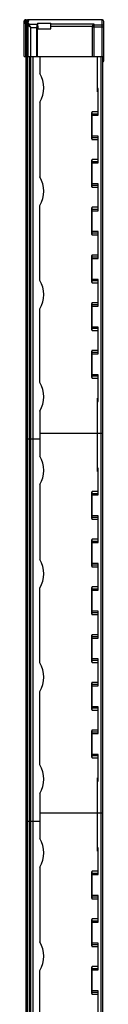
# Model space of a CAD drawing. Header units: millimetres. Extents: x 418 to 460, y 101 to 1119.
# Tile 2 of 2: x 418 to 459, y 603 to 1119. Entities that reach past the tile are written whole.
import ezdxf

# ---------------------------------------------------------------- set-up
doc = ezdxf.new("R2010")
doc.units = ezdxf.units.MM
doc.header["$LTSCALE"] = 79.545205
doc.layers.get('0').update_dxf_attribs({"linetype": 'CONTINUOUS'})

msp = doc.modelspace()

# ---------------------------------------------------------------- linework, layer by layer
at = {"color": 7}
for p, q in [((417.55, 1117.87), (417.55, 1117.87)), ((417.55, 1100.15), (417.55, 1117.87)), ((417.58, 1118.94), (417.58, 1118.94)), ((417.58, 1117.92), (417.58, 1118.94)), ((418.19, 1118.75), (418.19, 1118.54)), ((418.19, 1118.75), (419.18, 1118.75)), ((418.2, 1117.37), (418.2, 1100.15)), ((418.2, 1117.37), (419.18, 1117.37)), ((418.46, 1119.44), (418.22, 1119.42)), ((418.56, 1119.45), (418.46, 1119.44)), ((418.59, 1118.68), (418.48, 1118.67)), ((418.59, 1118.68), (418.48, 1118.67)), ((418.56, 1119.45), (418.58, 1119.45)), ((418.58, 1119.45), (419.32, 1119.45)), ((418.58, 1118.68), (418.58, 1119.15)), ((419.18, 1119.15), (418.58, 1119.15)), ((418.59, 1118.68), (418.59, 1118.68)), ((418.59, 1118.68), (419.26, 1118.68)), ((418.59, 1100.15), (418.59, 1117.77)), ((419.18, 1117.77), (418.59, 1117.77)), ((419.18, 1119.45), (419.2, 1119.45)), ((419.18, 1119.15), (419.18, 1118.68)), ((419.18, 1117.77), (419.18, 1100.15)), ((419.63, 1119.45), (419.32, 1119.45)), ((419.58, 1118.69), (419.58, 1118.71)), ((419.58, 1100.15), (419.58, 1117.28)), ((421.08, 1115.42), (419.6, 1116.51)), ((419.84, 1119.45), (419.63, 1119.45)), ((419.64, 1119.45), (419.7, 1119.45)), ((419.83, 1119.45), (419.84, 1119.45)), ((458.28, 1119.48), (419.98, 1119.48)), ((419.98, 1119.46), (419.98, 1119.47)), ((419.98, 1118.74), (419.98, 1119.11)), ((419.98, 1116.92), (419.98, 1117.68)), ((424.28, 1116.9), (419.99, 1116.9)), ((421.08, 1100.15), (421.08, 1115.42)), ((421.08, 1115.42), (423.98, 1115.42)), ((423.98, 1115.42), (423.98, 1100.15)), ((424.28, 1114.65), (424.28, 1116.98)), ((424.28, 1116.98), (424.58, 1116.98)), ((424.58, 1117.63), (424.58, 1114.65)), ((424.58, 1117.63), (431.58, 1117.63)), ((424.78, 1116.12), (424.58, 1116.12)), ((424.78, 1115.73), (424.58, 1115.73)), ((424.78, 1116.12), (424.78, 1114.65)), ((431.58, 1114.65), (431.58, 1117.63)), ((454.28, 1117.09), (431.58, 1117.09)), ((431.58, 1116.1), (453.29, 1116.1)), ((453.28, 1100.15), (453.28, 1115.97)), ((453.28, 1115.69), (459.28, 1115.69)), ((454.28, 1100.15), (454.28, 1117.09)), ((458.28, 1116.68), (454.28, 1116.68)), ((458.28, 1119.48), (458.28, 1100.15)), ((459.28, 1098), (459.28, 1118.48)), ((424.28, 1114.65), (424.48, 1114.65)), ((424.48, 1100.15), (424.48, 1114.65)), ((424.58, 1114.65), (431.58, 1114.65)), ((417.55, 1100.15), (459.28, 1100.15)), ((418.46, 1100.15), (418.46, 298.15)), ((419.11, 1100.15), (419.11, 298.15)), ((419.5, 298.15), (419.5, 1100.15)), ((420.38, 1100.15), (420.38, 298.15)), ((420.78, 1100.15), (420.78, 298.15)), ((422.28, 298.15), (422.28, 1100.15)), ((425.82, 1100.15), (425.82, 1091.25)), ((455.92, 1081.62), (455.92, 1100.15)), ((457.72, 1100.15), (457.72, 120.15)), ((458.72, 120.15), (458.72, 1100.15)), ((458.78, 1100.15), (458.78, 1098)), ((459.28, 1098), (458.78, 1098)), ((456.32, 1083.37), (455.92, 1083.37)), ((455.92, 1082.74), (456.32, 1082.74)), ((455.92, 1081.62), (456.32, 1081.62)), ((456.32, 1069.37), (456.32, 1083.37)), ((425.82, 1076.25), (425.82, 1037.05)), ((452.92, 1056.95), (452.92, 1070.79)), ((453.22, 1056.62), (453.22, 1071.12)), ((456.32, 1071.12), (453.22, 1071.12)), ((456.32, 1070), (453.22, 1070)), ((453.22, 1069.37), (456.32, 1069.37)), ((456.32, 1058.37), (453.22, 1058.37)), ((456.32, 1044.37), (456.32, 1058.37)), ((453.22, 1057.74), (456.32, 1057.74)), ((453.22, 1056.62), (456.32, 1056.62)), ((452.92, 1031.95), (452.92, 1045.79)), ((453.22, 1031.62), (453.22, 1046.12)), ((456.32, 1046.12), (453.22, 1046.12)), ((456.32, 1045), (453.22, 1045)), ((453.22, 1044.37), (456.32, 1044.37)), ((456.32, 1033.37), (453.22, 1033.37)), ((453.22, 1032.74), (456.32, 1032.74)), ((456.32, 1019.37), (456.32, 1033.37)), ((453.22, 1031.62), (456.32, 1031.62)), ((425.82, 982.85), (425.82, 1022.05)), ((452.92, 1006.95), (452.92, 1020.79)), ((453.22, 1006.62), (453.22, 1021.12)), ((456.32, 1021.12), (453.22, 1021.12)), ((456.32, 1020), (453.22, 1020)), ((453.22, 1019.37), (456.32, 1019.37)), ((456.32, 1008.37), (453.22, 1008.37)), ((453.22, 1007.74), (456.32, 1007.74)), ((453.22, 1006.62), (456.32, 1006.62)), ((456.32, 994.37), (456.32, 1008.37)), ((453.22, 981.62), (453.22, 996.12)), ((456.32, 996.12), (453.22, 996.12)), ((452.92, 981.95), (452.92, 995.79)), ((456.32, 995), (453.22, 995)), ((453.22, 994.37), (456.32, 994.37)), ((456.32, 983.37), (453.22, 983.37)), ((453.22, 982.74), (456.32, 982.74)), ((453.22, 981.62), (456.32, 981.62)), ((456.32, 969.37), (456.32, 983.37)), ((452.92, 956.95), (452.92, 970.79)), ((453.22, 956.62), (453.22, 971.12)), ((456.32, 971.12), (453.22, 971.12)), ((425.82, 929.35), (425.82, 967.85)), ((456.32, 970), (453.22, 970)), ((453.22, 969.37), (456.32, 969.37)), ((456.32, 958.37), (453.22, 958.37)), ((453.22, 957.74), (456.32, 957.74)), ((453.22, 956.62), (456.32, 956.62)), ((456.32, 944.37), (456.32, 958.37)), ((452.92, 931.95), (452.92, 945.79)), ((453.22, 931.62), (453.22, 946.12)), ((456.32, 946.12), (453.22, 946.12)), ((456.32, 945), (453.22, 945)), ((453.22, 944.37), (456.32, 944.37)), ((456.32, 933.37), (453.22, 933.37)), ((453.22, 932.74), (456.32, 932.74)), ((453.22, 931.62), (456.32, 931.62)), ((456.32, 919.37), (456.32, 933.37)), ((455.92, 882.62), (455.92, 921.12)), ((456.32, 921.12), (455.92, 921.12)), ((456.32, 920), (455.92, 920)), ((455.92, 919.37), (456.32, 919.37)), ((425.82, 914.35), (425.82, 890.75)), ((425.82, 899.65), (418.46, 899.65)), ((425.82, 902.67), (458.72, 902.67)), ((456.32, 884.37), (455.92, 884.37)), ((455.92, 883.74), (456.32, 883.74)), ((455.92, 882.62), (456.32, 882.62)), ((456.32, 870.37), (456.32, 884.37)), ((425.82, 875.75), (425.82, 836.55)), ((452.92, 857.95), (452.92, 871.79)), ((453.22, 857.62), (453.22, 872.12)), ((456.32, 872.12), (453.22, 872.12)), ((456.32, 871), (453.22, 871)), ((453.22, 870.37), (456.32, 870.37)), ((456.32, 859.37), (453.22, 859.37)), ((453.22, 858.74), (456.32, 858.74)), ((453.22, 857.62), (456.32, 857.62)), ((456.32, 845.37), (456.32, 859.37)), ((452.92, 832.95), (452.92, 846.79)), ((453.22, 832.62), (453.22, 847.12)), ((456.32, 847.12), (453.22, 847.12)), ((456.32, 846), (453.22, 846)), ((453.22, 845.37), (456.32, 845.37)), ((456.32, 834.37), (453.22, 834.37)), ((453.22, 833.74), (456.32, 833.74)), ((453.22, 832.62), (456.32, 832.62)), ((456.32, 820.37), (456.32, 834.37)), ((425.82, 782.35), (425.82, 821.55)), ((452.92, 807.95), (452.92, 821.79)), ((453.22, 807.62), (453.22, 822.12)), ((456.32, 822.12), (453.22, 822.12)), ((456.32, 821), (453.22, 821)), ((453.22, 820.37), (456.32, 820.37)), ((456.32, 809.37), (453.22, 809.37)), ((453.22, 808.74), (456.32, 808.74)), ((453.22, 807.62), (456.32, 807.62)), ((456.32, 795.37), (456.32, 809.37)), ((452.92, 782.95), (452.92, 796.79)), ((453.22, 782.62), (453.22, 797.12)), ((456.32, 797.12), (453.22, 797.12)), ((456.32, 796), (453.22, 796)), ((453.22, 795.37), (456.32, 795.37)), ((456.32, 784.37), (453.22, 784.37)), ((453.22, 783.74), (456.32, 783.74)), ((453.22, 782.62), (456.32, 782.62)), ((456.32, 770.37), (456.32, 784.37)), ((452.92, 757.95), (452.92, 771.79)), ((453.22, 757.62), (453.22, 772.12)), ((456.32, 772.12), (453.22, 772.12)), ((456.32, 771), (453.22, 771)), ((453.22, 770.37), (456.32, 770.37)), ((425.82, 728.85), (425.82, 767.35)), ((456.32, 759.37), (453.22, 759.37)), ((453.22, 758.74), (456.32, 758.74)), ((456.32, 745.37), (456.32, 759.37)), ((453.22, 757.62), (456.32, 757.62)), ((452.92, 732.95), (452.92, 746.79)), ((453.22, 732.62), (453.22, 747.12)), ((456.32, 747.12), (453.22, 747.12)), ((456.32, 746), (453.22, 746)), ((453.22, 745.37), (456.32, 745.37)), ((456.32, 734.37), (453.22, 734.37)), ((453.22, 733.74), (456.32, 733.74)), ((456.32, 720.37), (456.32, 734.37)), ((453.22, 732.62), (456.32, 732.62)), ((455.92, 683.62), (455.92, 722.12)), ((456.32, 722.12), (455.92, 722.12)), ((456.32, 721), (455.92, 721)), ((455.92, 720.37), (456.32, 720.37)), ((425.82, 713.85), (425.82, 690.25)), ((425.82, 703.67), (458.72, 703.67)), ((425.82, 699.15), (418.46, 699.15)), ((456.32, 685.37), (455.92, 685.37)), ((455.92, 684.74), (456.32, 684.74)), ((455.92, 683.62), (456.32, 683.62)), ((456.32, 671.37), (456.32, 685.37)), ((425.82, 675.25), (425.82, 636.05)), ((452.92, 658.95), (452.92, 672.79)), ((453.22, 658.62), (453.22, 673.12)), ((456.32, 673.12), (453.22, 673.12)), ((456.32, 672), (453.22, 672)), ((453.22, 671.37), (456.32, 671.37)), ((456.32, 660.37), (453.22, 660.37)), ((453.22, 659.74), (456.32, 659.74)), ((453.22, 658.62), (456.32, 658.62)), ((456.32, 646.37), (456.32, 660.37)), ((452.92, 633.95), (452.92, 647.79)), ((453.22, 633.62), (453.22, 648.12)), ((456.32, 648.12), (453.22, 648.12)), ((456.32, 647), (453.22, 647)), ((453.22, 646.37), (456.32, 646.37)), ((456.32, 635.37), (453.22, 635.37)), ((456.32, 621.37), (456.32, 635.37)), ((453.22, 634.74), (456.32, 634.74)), ((453.22, 633.62), (456.32, 633.62)), ((425.82, 581.85), (425.82, 621.05)), ((452.92, 608.95), (452.92, 622.79)), ((453.22, 608.62), (453.22, 623.12)), ((456.32, 623.12), (453.22, 623.12)), ((456.32, 622), (453.22, 622)), ((453.22, 621.37), (456.32, 621.37)), ((456.32, 610.37), (453.22, 610.37)), ((453.22, 609.74), (456.32, 609.74)), ((456.32, 596.37), (456.32, 610.37)), ((453.22, 608.62), (456.32, 608.62))]:
    msp.add_line(p, q, dxfattribs=at)
for points in [[(418.48, 1118.67), (417.8, 1118.36), (417.55, 1117.87)], [(418.22, 1119.42), (418.04, 1119.4), (417.96, 1119.38), (417.8, 1119.31), (417.59, 1119.04), (417.58, 1118.94)], [(419.86, 1118.71), (419.84, 1118.71), (419.72, 1118.7), (419.52, 1118.69), (419.26, 1118.68)], [(419.95, 1119.46), (419.94, 1119.46), (419.9, 1119.46), (419.84, 1119.45)]]:
    msp.add_lwpolyline(points, dxfattribs=at)
for centre, radius, start, end in [((419.07, 1110.35), 9.12, 93.07, 93.3241), ((419.18, 1129.67), 10.99, 270.0065, 270.2895), ((419.19, 1175.78), 56.33, 270.0118, 270.4629), ((419.98, 1118.71), 0.402, 164.3638, 179.9436), ((419.28, 1125.91), 7.22, 272.347, 272.4712), ((419.31, 1125.17), 6.48, 272.4636, 272.9915), ((419.43, 1145.78), 26.33, 270.5949, 270.7967), ((419.55, 1136.78), 17.32, 270.8062, 270.9288), ((419.98, 1119.08), 0.4, 90, 96.0116), ((419.98, 1119.06), 0.397, 90.0135, 94.779), ((454.3, 1115.97), 1.02, 172.7791, 179.9967), ((458.28, 1118.48), 1, 0, 90), ((458.28, 1115.67), 1.01, 82.3621, 89.9961), ((458.43, 1098), 0.85, 287.4133, 360), ((458.43, 1098), 0.35, 333.5442, 360), ((412.76, 1083.75), 15.06, 330.1372, 29.8628), ((412.76, 1029.55), 15.06, 330.1372, 29.8628), ((412.76, 975.35), 15.06, 330.1372, 29.8628), ((412.76, 921.85), 15.06, 330.1372, 29.8628), ((412.76, 883.25), 15.06, 330.1372, 29.8628), ((412.76, 829.05), 15.06, 330.1372, 29.8628), ((412.76, 774.85), 15.06, 330.1372, 29.8628), ((412.76, 721.35), 15.06, 330.1372, 29.8628), ((412.76, 682.75), 15.06, 330.1372, 29.8628), ((412.76, 628.55), 15.06, 330.1372, 29.8628)]:
    msp.add_arc(centre, radius, start, end, dxfattribs=at)
for centre, start_param, end_param in [((453.22, 1070.79), 0, 1.570796), ((453.22, 1056.95), 1.570796, 3.141593), ((453.22, 1045.79), 0, 1.570796), ((453.22, 1031.95), 1.570796, 3.141593), ((453.22, 1020.79), 0, 1.570796), ((453.22, 1006.95), 1.570796, 3.141593), ((453.22, 995.79), 0, 1.570796), ((453.22, 981.95), 1.570796, 3.141593), ((453.22, 970.79), 0, 1.570796), ((453.22, 956.95), 1.570796, 3.141593), ((453.22, 945.79), 0, 1.570796), ((453.22, 931.95), 1.570796, 3.141593), ((453.22, 871.79), 0, 1.570796), ((453.22, 857.95), 1.570796, 3.141593), ((453.22, 846.79), 0, 1.570796), ((453.22, 832.95), 1.570796, 3.141593), ((453.22, 821.79), 0, 1.570796), ((453.22, 807.95), 1.570796, 3.141593), ((453.22, 796.79), 0, 1.570796), ((453.22, 782.95), 1.570796, 3.141593), ((453.22, 771.79), 0, 1.570796), ((453.22, 757.95), 1.570796, 3.141593), ((453.22, 746.79), 0, 1.570796), ((453.22, 732.95), 1.570796, 3.141593), ((453.22, 672.79), 0, 1.570796), ((453.22, 658.95), 1.570796, 3.141593), ((453.22, 647.79), 0, 1.570796), ((453.22, 633.95), 1.570796, 3.141593), ((453.22, 622.79), 0, 1.570796), ((453.22, 608.95), 1.570796, 3.141593)]:
    msp.add_ellipse(centre, major_axis=(0, 0.327), ratio=0.917004, start_param=start_param, end_param=end_param, dxfattribs=at)
for points, knots in [([(418.2, 1117.37), (418.11, 1117.41), (417.94, 1117.48), (417.7, 1117.62), (417.55, 1117.77), (417.55, 1117.87)], [0, 0, 0, 0, 0.369513, 0.653963, 1, 1, 1, 1]), ([(418.19, 1118.75), (418.1, 1118.76), (417.95, 1118.79), (417.75, 1118.85), (417.64, 1118.88), (417.58, 1118.92), (417.58, 1118.94)], [0, 0, 0, 0, 0.418614, 0.722865, 0.913528, 1, 1, 1, 1]), ([(418.44, 1118.63), (418.36, 1118.61), (418.23, 1118.56), (418.06, 1118.46), (417.96, 1118.36), (417.94, 1118.23), (418.01, 1118.11), (418.22, 1117.93), (418.43, 1117.83), (418.59, 1117.77)], [0, 0, 0, 0, 0.16441, 0.288445, 0.378537, 0.451451, 0.53539, 0.650406, 1, 1, 1, 1]), ([(418.54, 1119.45), (418.41, 1119.44), (418.24, 1119.43), (418.05, 1119.39), (418, 1119.37), (417.98, 1119.36), (417.98, 1119.33), (417.99, 1119.31), (418.02, 1119.3), (418.07, 1119.28), (418.13, 1119.25), (418.23, 1119.22), (418.32, 1119.2), (418.39, 1119.19)], [0, 0, 0, 0, 0.389592, 0.499378, 0.533943, 0.556695, 0.57325, 0.594853, 0.62791, 0.674248, 0.73446, 0.808774, 1, 1, 1, 1]), ([(418.58, 1119.15), (418.51, 1119.15), (418.4, 1119.11), (418.33, 1119.05), (418.31, 1119.03)], [0, 0, 0, 0, 0.745634, 1, 1, 1, 1]), ([(418.59, 1117.77), (418.52, 1117.76), (418.41, 1117.73), (418.34, 1117.66), (418.32, 1117.65)], [0, 0, 0, 0, 0.745191, 1, 1, 1, 1]), ([(418.39, 1119.19), (418.4, 1119.18), (418.47, 1119.17), (418.53, 1119.16), (418.58, 1119.15)], [0, 0, 0, 0, 0.232519, 1, 1, 1, 1]), ([(418.59, 1118.68), (418.58, 1118.68), (418.53, 1118.66), (418.47, 1118.65), (418.44, 1118.63)], [0, 0, 0, 0, 0.261255, 1, 1, 1, 1]), ([(419.98, 1119.11), (419.98, 1119.11), (419.95, 1119.12), (419.92, 1119.13), (419.84, 1119.13), (419.74, 1119.14), (419.62, 1119.14), (419.43, 1119.15), (419.28, 1119.15), (419.18, 1119.15)], [0, 0, 0, 0, 0.021447, 0.078766, 0.170944, 0.294926, 0.445968, 0.618346, 1, 1, 1, 1]), ([(419.58, 1118.71), (419.58, 1118.71), (419.57, 1118.72), (419.55, 1118.72), (419.51, 1118.73), (419.44, 1118.74), (419.33, 1118.75), (419.23, 1118.75), (419.18, 1118.75)], [0, 0, 0, 0, 0.027125, 0.08646, 0.178608, 0.301296, 0.622135, 1, 1, 1, 1]), ([(419.98, 1117.68), (419.98, 1117.69), (419.96, 1117.7), (419.91, 1117.72), (419.84, 1117.73), (419.7, 1117.75), (419.47, 1117.76), (419.28, 1117.77), (419.18, 1117.77)], [0, 0, 0, 0, 0.028092, 0.087157, 0.179388, 0.302419, 0.622016, 1, 1, 1, 1]), ([(419.58, 1117.28), (419.58, 1117.3), (419.54, 1117.33), (419.45, 1117.35), (419.33, 1117.36), (419.23, 1117.37), (419.18, 1117.37)], [0, 0, 0, 0, 0.107261, 0.321932, 0.634037, 1, 1, 1, 1]), ([(419.24, 1118.68), (419.27, 1118.68), (419.38, 1118.68), (419.49, 1118.69), (419.58, 1118.69)], [0, 0, 0, 0, 0.260954, 1, 1, 1, 1]), ([(419.58, 1117.28), (419.58, 1117.38), (419.67, 1117.6), (419.88, 1117.68), (419.98, 1117.68)], [0, 0, 0, 0, 0.498949, 1, 1, 1, 1]), ([(419.58, 1116.53), (419.58, 1116.63), (419.67, 1116.84), (419.88, 1116.92), (419.98, 1116.92)], [0, 0, 0, 0, 0.498504, 1, 1, 1, 1]), ([(419.6, 1118.82), (419.62, 1118.9), (419.73, 1119.05), (419.9, 1119.11), (419.98, 1119.11)], [0, 0, 0, 0, 0.511181, 1, 1, 1, 1]), ([(419.99, 1116.9), (419.89, 1116.9), (419.68, 1116.82), (419.6, 1116.61), (419.6, 1116.51)], [0, 0, 0, 0, 0.500034, 1, 1, 1, 1]), ([(419.65, 1118.69), (419.7, 1118.69), (419.78, 1118.7), (419.89, 1118.71), (419.94, 1118.72), (419.98, 1118.73), (419.98, 1118.74)], [0, 0, 0, 0, 0.413004, 0.725906, 0.923225, 1, 1, 1, 1]), ([(419.7, 1118.62), (419.71, 1118.64), (419.8, 1118.7), (419.9, 1118.74), (419.98, 1118.74)], [0, 0, 0, 0, 0.263349, 1, 1, 1, 1]), ([(419.84, 1119.45), (419.86, 1119.46), (419.9, 1119.46), (419.94, 1119.46), (419.96, 1119.46), (419.97, 1119.46), (419.98, 1119.46), (419.98, 1119.46)], [0, 0, 0, 0, 0.430006, 0.744296, 0.855462, 0.935294, 1, 1, 1, 1]), ([(419.99, 1116.9), (420.04, 1116.84), (420.17, 1116.66), (420.42, 1116.32), (420.73, 1115.89), (420.96, 1115.58), (421.08, 1115.42)], [0, 0, 0, 0, 0.128429, 0.369622, 0.671902, 1, 1, 1, 1]), ([(423.98, 1115.42), (424.01, 1115.46), (424.11, 1115.64), (424.21, 1115.82), (424.28, 1115.96)], [0, 0, 0, 0, 0.254155, 1, 1, 1, 1]), ([(454.28, 1116.68), (454.15, 1116.68), (453.89, 1116.63), (453.56, 1116.41), (453.33, 1116.08), (453.28, 1115.82), (453.28, 1115.69)], [0, 0, 0, 0, 0.251048, 0.501467, 0.751017, 1, 1, 1, 1]), ([(454.28, 1117.09), (454.06, 1117.07), (453.59, 1116.84), (453.32, 1116.37), (453.29, 1116.1)], [0, 0, 0, 0, 0.452213, 1, 1, 1, 1]), ([(459.28, 1115.69), (459.28, 1115.93), (459.1, 1116.41), (458.65, 1116.64), (458.42, 1116.68)], [0, 0, 0, 0, 0.498487, 1, 1, 1, 1]), ([(453.22, 1070), (453.15, 1070), (452.99, 1069.94), (452.92, 1069.79), (452.92, 1069.72)], [0, 0, 0, 0, 0.515071, 1, 1, 1, 1]), ([(453.22, 1069.37), (453.18, 1069.37), (453.11, 1069.37), (453.03, 1069.37), (452.98, 1069.36), (452.95, 1069.37), (452.93, 1069.36), (452.92, 1069.36), (452.92, 1069.36)], [0, 0, 0, 0, 0.382511, 0.706632, 0.830902, 0.923427, 0.980406, 1, 1, 1, 1]), ([(453.22, 1058.37), (453.18, 1058.37), (453.11, 1058.37), (453.03, 1058.37), (452.98, 1058.37), (452.95, 1058.37), (452.93, 1058.37), (452.92, 1058.37), (452.92, 1058.37)], [0, 0, 0, 0, 0.382117, 0.70706, 0.831337, 0.923526, 0.980429, 1, 1, 1, 1]), ([(452.92, 1058.01), (452.92, 1057.94), (452.99, 1057.79), (453.15, 1057.74), (453.22, 1057.74)], [0, 0, 0, 0, 0.484476, 1, 1, 1, 1]), ([(453.22, 1045), (453.15, 1045), (452.99, 1044.94), (452.92, 1044.79), (452.92, 1044.72)], [0, 0, 0, 0, 0.515071, 1, 1, 1, 1]), ([(453.22, 1044.37), (453.18, 1044.37), (453.11, 1044.37), (453.03, 1044.37), (452.98, 1044.36), (452.95, 1044.37), (452.93, 1044.36), (452.92, 1044.36), (452.92, 1044.36)], [0, 0, 0, 0, 0.382511, 0.706632, 0.830902, 0.923427, 0.980406, 1, 1, 1, 1]), ([(453.22, 1033.37), (453.18, 1033.37), (453.11, 1033.37), (453.03, 1033.37), (452.98, 1033.37), (452.95, 1033.37), (452.93, 1033.37), (452.92, 1033.37), (452.92, 1033.37)], [0, 0, 0, 0, 0.382117, 0.70706, 0.831337, 0.923526, 0.980429, 1, 1, 1, 1]), ([(452.92, 1033.01), (452.92, 1032.94), (452.99, 1032.79), (453.15, 1032.74), (453.22, 1032.74)], [0, 0, 0, 0, 0.484476, 1, 1, 1, 1]), ([(453.22, 1020), (453.15, 1020), (452.99, 1019.94), (452.92, 1019.79), (452.92, 1019.72)], [0, 0, 0, 0, 0.515071, 1, 1, 1, 1]), ([(453.22, 1019.37), (453.18, 1019.37), (453.11, 1019.37), (453.03, 1019.37), (452.98, 1019.36), (452.95, 1019.37), (452.93, 1019.36), (452.92, 1019.36), (452.92, 1019.36)], [0, 0, 0, 0, 0.382511, 0.706632, 0.830902, 0.923427, 0.980406, 1, 1, 1, 1]), ([(453.22, 1008.37), (453.18, 1008.37), (453.11, 1008.37), (453.03, 1008.37), (452.98, 1008.37), (452.95, 1008.37), (452.93, 1008.37), (452.92, 1008.37), (452.92, 1008.37)], [0, 0, 0, 0, 0.382117, 0.70706, 0.831337, 0.923526, 0.980429, 1, 1, 1, 1]), ([(452.92, 1008.01), (452.92, 1007.94), (452.99, 1007.79), (453.15, 1007.74), (453.22, 1007.74)], [0, 0, 0, 0, 0.484476, 1, 1, 1, 1]), ([(453.22, 995), (453.15, 995), (452.99, 994.94), (452.92, 994.79), (452.92, 994.72)], [0, 0, 0, 0, 0.515071, 1, 1, 1, 1]), ([(453.22, 994.37), (453.18, 994.37), (453.11, 994.37), (453.03, 994.37), (452.98, 994.36), (452.95, 994.37), (452.93, 994.36), (452.92, 994.36), (452.92, 994.36)], [0, 0, 0, 0, 0.382511, 0.706632, 0.830902, 0.923427, 0.980406, 1, 1, 1, 1]), ([(453.22, 983.37), (453.18, 983.37), (453.11, 983.37), (453.03, 983.37), (452.98, 983.37), (452.95, 983.37), (452.93, 983.37), (452.92, 983.37), (452.92, 983.37)], [0, 0, 0, 0, 0.382117, 0.70706, 0.831337, 0.923526, 0.980429, 1, 1, 1, 1]), ([(452.92, 983.01), (452.92, 982.94), (452.99, 982.79), (453.15, 982.74), (453.22, 982.74)], [0, 0, 0, 0, 0.484476, 1, 1, 1, 1]), ([(453.22, 970), (453.15, 970), (452.99, 969.94), (452.92, 969.79), (452.92, 969.72)], [0, 0, 0, 0, 0.515071, 1, 1, 1, 1]), ([(453.22, 969.37), (453.18, 969.37), (453.11, 969.37), (453.03, 969.37), (452.98, 969.36), (452.95, 969.37), (452.93, 969.36), (452.92, 969.36), (452.92, 969.36)], [0, 0, 0, 0, 0.382511, 0.706632, 0.830902, 0.923427, 0.980406, 1, 1, 1, 1]), ([(453.22, 958.37), (453.18, 958.37), (453.11, 958.37), (453.03, 958.37), (452.98, 958.37), (452.95, 958.37), (452.93, 958.37), (452.92, 958.37), (452.92, 958.37)], [0, 0, 0, 0, 0.382117, 0.70706, 0.831337, 0.923526, 0.980429, 1, 1, 1, 1]), ([(452.92, 958.01), (452.92, 957.94), (452.99, 957.79), (453.15, 957.74), (453.22, 957.74)], [0, 0, 0, 0, 0.484476, 1, 1, 1, 1]), ([(453.22, 945), (453.15, 945), (452.99, 944.94), (452.92, 944.79), (452.92, 944.72)], [0, 0, 0, 0, 0.515071, 1, 1, 1, 1]), ([(453.22, 944.37), (453.18, 944.37), (453.11, 944.37), (453.03, 944.37), (452.98, 944.36), (452.95, 944.37), (452.93, 944.36), (452.92, 944.36), (452.92, 944.36)], [0, 0, 0, 0, 0.382511, 0.706632, 0.830902, 0.923427, 0.980406, 1, 1, 1, 1]), ([(453.22, 933.37), (453.18, 933.37), (453.11, 933.37), (453.03, 933.37), (452.98, 933.37), (452.95, 933.37), (452.93, 933.37), (452.92, 933.37), (452.92, 933.37)], [0, 0, 0, 0, 0.382117, 0.70706, 0.831337, 0.923526, 0.980429, 1, 1, 1, 1]), ([(452.92, 933.01), (452.92, 932.94), (452.99, 932.79), (453.15, 932.74), (453.22, 932.74)], [0, 0, 0, 0, 0.484476, 1, 1, 1, 1]), ([(453.22, 871), (453.15, 871), (452.99, 870.94), (452.92, 870.79), (452.92, 870.72)], [0, 0, 0, 0, 0.515071, 1, 1, 1, 1]), ([(453.22, 870.37), (453.18, 870.37), (453.11, 870.37), (453.03, 870.37), (452.98, 870.36), (452.95, 870.37), (452.93, 870.36), (452.92, 870.36), (452.92, 870.36)], [0, 0, 0, 0, 0.382511, 0.706632, 0.830902, 0.923427, 0.980406, 1, 1, 1, 1]), ([(453.22, 859.37), (453.18, 859.37), (453.11, 859.37), (453.03, 859.37), (452.98, 859.37), (452.95, 859.37), (452.93, 859.37), (452.92, 859.37), (452.92, 859.37)], [0, 0, 0, 0, 0.382117, 0.70706, 0.831337, 0.923526, 0.980429, 1, 1, 1, 1]), ([(452.92, 859.01), (452.92, 858.94), (452.99, 858.79), (453.15, 858.74), (453.22, 858.74)], [0, 0, 0, 0, 0.484476, 1, 1, 1, 1]), ([(453.22, 846), (453.15, 846), (452.99, 845.94), (452.92, 845.79), (452.92, 845.72)], [0, 0, 0, 0, 0.515071, 1, 1, 1, 1]), ([(453.22, 845.37), (453.18, 845.37), (453.11, 845.37), (453.03, 845.37), (452.98, 845.36), (452.95, 845.37), (452.93, 845.36), (452.92, 845.36), (452.92, 845.36)], [0, 0, 0, 0, 0.382511, 0.706632, 0.830902, 0.923427, 0.980406, 1, 1, 1, 1]), ([(453.22, 834.37), (453.18, 834.37), (453.11, 834.37), (453.03, 834.37), (452.98, 834.37), (452.95, 834.37), (452.93, 834.37), (452.92, 834.37), (452.92, 834.37)], [0, 0, 0, 0, 0.382117, 0.70706, 0.831337, 0.923526, 0.980429, 1, 1, 1, 1]), ([(452.92, 834.01), (452.92, 833.94), (452.99, 833.79), (453.15, 833.74), (453.22, 833.74)], [0, 0, 0, 0, 0.484476, 1, 1, 1, 1]), ([(453.22, 821), (453.15, 821), (452.99, 820.94), (452.92, 820.79), (452.92, 820.72)], [0, 0, 0, 0, 0.515071, 1, 1, 1, 1]), ([(453.22, 820.37), (453.18, 820.37), (453.11, 820.37), (453.03, 820.37), (452.98, 820.36), (452.95, 820.37), (452.93, 820.36), (452.92, 820.36), (452.92, 820.36)], [0, 0, 0, 0, 0.382511, 0.706632, 0.830902, 0.923427, 0.980406, 1, 1, 1, 1]), ([(453.22, 809.37), (453.18, 809.37), (453.11, 809.37), (453.03, 809.37), (452.98, 809.37), (452.95, 809.37), (452.93, 809.37), (452.92, 809.37), (452.92, 809.37)], [0, 0, 0, 0, 0.382117, 0.70706, 0.831337, 0.923526, 0.980429, 1, 1, 1, 1]), ([(452.92, 809.01), (452.92, 808.94), (452.99, 808.79), (453.15, 808.74), (453.22, 808.74)], [0, 0, 0, 0, 0.484476, 1, 1, 1, 1]), ([(453.22, 796), (453.15, 796), (452.99, 795.94), (452.92, 795.79), (452.92, 795.72)], [0, 0, 0, 0, 0.515071, 1, 1, 1, 1]), ([(453.22, 795.37), (453.18, 795.37), (453.11, 795.37), (453.03, 795.37), (452.98, 795.36), (452.95, 795.37), (452.93, 795.36), (452.92, 795.36), (452.92, 795.36)], [0, 0, 0, 0, 0.382511, 0.706632, 0.830902, 0.923427, 0.980406, 1, 1, 1, 1]), ([(453.22, 784.37), (453.18, 784.37), (453.11, 784.37), (453.03, 784.37), (452.98, 784.37), (452.95, 784.37), (452.93, 784.37), (452.92, 784.37), (452.92, 784.37)], [0, 0, 0, 0, 0.382117, 0.70706, 0.831337, 0.923526, 0.980429, 1, 1, 1, 1]), ([(452.92, 784.01), (452.92, 783.94), (452.99, 783.79), (453.15, 783.74), (453.22, 783.74)], [0, 0, 0, 0, 0.484476, 1, 1, 1, 1]), ([(453.22, 771), (453.15, 771), (452.99, 770.94), (452.92, 770.79), (452.92, 770.72)], [0, 0, 0, 0, 0.515071, 1, 1, 1, 1]), ([(453.22, 770.37), (453.18, 770.37), (453.11, 770.37), (453.03, 770.37), (452.98, 770.36), (452.95, 770.37), (452.93, 770.36), (452.92, 770.36), (452.92, 770.36)], [0, 0, 0, 0, 0.382511, 0.706632, 0.830902, 0.923427, 0.980406, 1, 1, 1, 1]), ([(453.22, 759.37), (453.18, 759.37), (453.11, 759.37), (453.03, 759.37), (452.98, 759.37), (452.95, 759.37), (452.93, 759.37), (452.92, 759.37), (452.92, 759.37)], [0, 0, 0, 0, 0.382117, 0.70706, 0.831337, 0.923526, 0.980429, 1, 1, 1, 1]), ([(452.92, 759.01), (452.92, 758.94), (452.99, 758.79), (453.15, 758.74), (453.22, 758.74)], [0, 0, 0, 0, 0.484476, 1, 1, 1, 1]), ([(453.22, 746), (453.15, 746), (452.99, 745.94), (452.92, 745.79), (452.92, 745.72)], [0, 0, 0, 0, 0.515071, 1, 1, 1, 1]), ([(453.22, 745.37), (453.18, 745.37), (453.11, 745.37), (453.03, 745.37), (452.98, 745.36), (452.95, 745.37), (452.93, 745.36), (452.92, 745.36), (452.92, 745.36)], [0, 0, 0, 0, 0.382511, 0.706632, 0.830902, 0.923427, 0.980406, 1, 1, 1, 1]), ([(453.22, 734.37), (453.18, 734.37), (453.11, 734.37), (453.03, 734.37), (452.98, 734.37), (452.95, 734.37), (452.93, 734.37), (452.92, 734.37), (452.92, 734.37)], [0, 0, 0, 0, 0.382117, 0.70706, 0.831337, 0.923526, 0.980429, 1, 1, 1, 1]), ([(452.92, 734.01), (452.92, 733.94), (452.99, 733.79), (453.15, 733.74), (453.22, 733.74)], [0, 0, 0, 0, 0.484476, 1, 1, 1, 1]), ([(453.22, 672), (453.15, 672), (452.99, 671.94), (452.92, 671.79), (452.92, 671.72)], [0, 0, 0, 0, 0.515071, 1, 1, 1, 1]), ([(453.22, 671.37), (453.18, 671.37), (453.11, 671.37), (453.03, 671.37), (452.98, 671.36), (452.95, 671.37), (452.93, 671.36), (452.92, 671.36), (452.92, 671.36)], [0, 0, 0, 0, 0.382511, 0.706632, 0.830902, 0.923427, 0.980406, 1, 1, 1, 1]), ([(453.22, 660.37), (453.18, 660.37), (453.11, 660.37), (453.03, 660.37), (452.98, 660.37), (452.95, 660.37), (452.93, 660.37), (452.92, 660.37), (452.92, 660.37)], [0, 0, 0, 0, 0.382117, 0.70706, 0.831337, 0.923526, 0.980429, 1, 1, 1, 1]), ([(452.92, 660.01), (452.92, 659.94), (452.99, 659.79), (453.15, 659.74), (453.22, 659.74)], [0, 0, 0, 0, 0.484476, 1, 1, 1, 1]), ([(453.22, 647), (453.15, 647), (452.99, 646.94), (452.92, 646.79), (452.92, 646.72)], [0, 0, 0, 0, 0.515071, 1, 1, 1, 1]), ([(453.22, 646.37), (453.18, 646.37), (453.11, 646.37), (453.03, 646.37), (452.98, 646.36), (452.95, 646.37), (452.93, 646.36), (452.92, 646.36), (452.92, 646.36)], [0, 0, 0, 0, 0.382511, 0.706632, 0.830902, 0.923427, 0.980406, 1, 1, 1, 1]), ([(453.22, 635.37), (453.18, 635.37), (453.11, 635.37), (453.03, 635.37), (452.98, 635.37), (452.95, 635.37), (452.93, 635.37), (452.92, 635.37), (452.92, 635.37)], [0, 0, 0, 0, 0.382117, 0.70706, 0.831337, 0.923526, 0.980429, 1, 1, 1, 1]), ([(452.92, 635.01), (452.92, 634.94), (452.99, 634.79), (453.15, 634.74), (453.22, 634.74)], [0, 0, 0, 0, 0.484476, 1, 1, 1, 1]), ([(453.22, 622), (453.15, 622), (452.99, 621.94), (452.92, 621.79), (452.92, 621.72)], [0, 0, 0, 0, 0.515071, 1, 1, 1, 1]), ([(453.22, 621.37), (453.18, 621.37), (453.11, 621.37), (453.03, 621.37), (452.98, 621.36), (452.95, 621.37), (452.93, 621.36), (452.92, 621.36), (452.92, 621.36)], [0, 0, 0, 0, 0.382511, 0.706632, 0.830902, 0.923427, 0.980406, 1, 1, 1, 1]), ([(453.22, 610.37), (453.18, 610.37), (453.11, 610.37), (453.03, 610.37), (452.98, 610.37), (452.95, 610.37), (452.93, 610.37), (452.92, 610.37), (452.92, 610.37)], [0, 0, 0, 0, 0.382117, 0.70706, 0.831337, 0.923526, 0.980429, 1, 1, 1, 1]), ([(452.92, 610.01), (452.92, 609.94), (452.99, 609.79), (453.15, 609.74), (453.22, 609.74)], [0, 0, 0, 0, 0.484476, 1, 1, 1, 1])]:
    msp.add_open_spline(points, degree=3, knots=knots, dxfattribs=at)
for points in [[(418.31, 1119.03), (418.24, 1118.96), (418.19, 1118.85), (418.19, 1118.75)], [(418.32, 1117.65), (418.25, 1117.57), (418.21, 1117.47), (418.2, 1117.37)], [(419.58, 1116.53), (419.58, 1116.52), (419.59, 1116.51), (419.6, 1116.51)], [(419.98, 1116.92), (419.98, 1116.92), (419.99, 1116.91), (419.99, 1116.9)]]:
    msp.add_open_spline(points, degree=3, dxfattribs=at)

doc.saveas('drawing.dxf')
